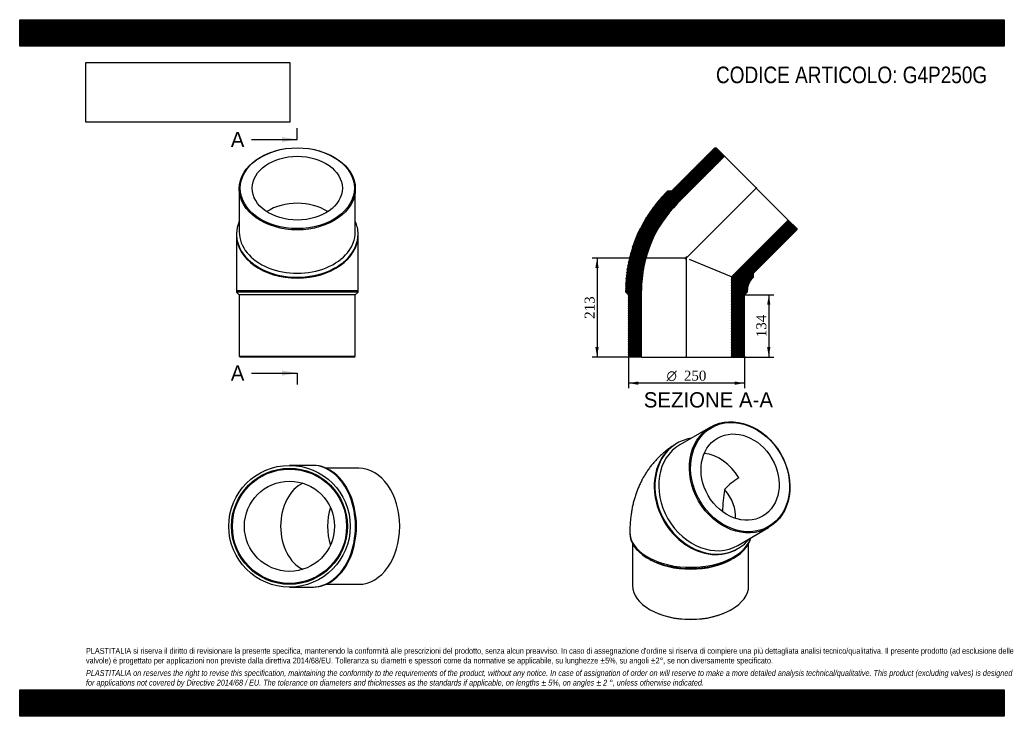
# Model space of a CAD drawing. Header units: millimetres. Extents: x 0 to 2121, y 0 to 1500.
import ezdxf
from ezdxf.enums import TextEntityAlignment as Align
from ezdxf.lldxf.tags import DXFTag

# ---------------------------------------------------------------- set-up
doc = ezdxf.new("R2010")
doc.units = ezdxf.units.MM
doc.header["$LTSCALE"] = 7.142857
for name, color, linetype in [('Default', 7, 'Continuous'), ('DV4_Default', 7, 'Continuous'), ('G4P250G', 7, 'Continuous')]:
    doc.layers.add(name, color=color, linetype=linetype)
doc.styles.add('SEACAD_Solid_Edge_ANSI', font='seans.ttf')
doc.styles.add('SEACAD_Solid_Edge_ANSI1_Symbols', font='semeca1.ttf')
doc.styles.add('SEACAD_Times_New_Roman', font='times.ttf')
tags = doc.linetypes.add('CENTER2', pattern=[28.575, 19.05, -3.175, 3.175, -3.175]).pattern_tags.tags
tags[10:11] = [DXFTag(74, 4), DXFTag(75, 0), DXFTag(340, '0'), DXFTag(46, 0.0), DXFTag(50, 0.0), DXFTag(44, 0.0), DXFTag(45, 0.0)]
tags[8:9] = [DXFTag(74, 4), DXFTag(75, 0), DXFTag(340, '0'), DXFTag(46, 0.0), DXFTag(50, 0.0), DXFTag(44, 0.0), DXFTag(45, 0.0)]
tags[6:7] = [DXFTag(74, 4), DXFTag(75, 0), DXFTag(340, '0'), DXFTag(46, 0.0), DXFTag(50, 0.0), DXFTag(44, 0.0), DXFTag(45, 0.0)]
tags[4:5] = [DXFTag(74, 4), DXFTag(75, 0), DXFTag(340, '0'), DXFTag(46, 0.0), DXFTag(50, 0.0), DXFTag(44, 0.0), DXFTag(45, 0.0)]
doc.dimstyles.new('ANSImm', dxfattribs={"dimtxt": 21.428571, "dimasz": 21.428571, "dimexe": 10.714286, "dimexo": 0, "dimgap": 5.357143, "dimtad": 1, "dimdsep": 46, "dimtxsty": 'SEACAD_Times_New_Roman', "dimblk1": '_SE_FILLED', "dimblk2": '_SE_FILLED', "dimsah": 1, "dimcen": 10.714286, "dimazin": 0, "dimtfac": 0.85, "dimtdec": 3, "dimtofl": 0, "dimtmove": 0, "dimatfit": 3, "dimfxl": 1, "dimarcsym": 0})
picture_1 = doc.add_image_def('image1.jpg', size_in_pixel=(4302, 1260))

# ---------------------------------------------------------------- blocks, each defined once
blk = doc.blocks.new('SE')
at = {"layer": 'G4P250G', "color": 7, "linetype": 'Continuous'}
for p, q in [((1488.6, 622.7), (1422.6, 584.6)), ((1416.6, 588.1), (1415.1, 587.2)), ((1547.6, 368.1), (1613.6, 406.2)), ((1314.6, 396.4), (1314.6, 393.9)), ((1320.6, 371.3), (1320.6, 281.3)), ((1546.1, 360.3), (1547.6, 361.2)), ((1570.6, 281.3), (1570.6, 371.3)), ((1353, 340.5), (1357.3, 338)), ((1534, 338), (1538.3, 340.5)), ((1357.3, 230.2), (1358.7, 229.4)), ((1532.6, 229.4), (1534, 230.2))]:
    blk.add_line(p, q, dxfattribs=at)
for centre, radius, start, end in [((1610.7, 408.6), 121.5, 120.3518, 139.1038), ((1806.3, 436.7), 291.9, 169.8536, 179.1977)]:
    blk.add_arc(centre, radius, start, end, dxfattribs=at)
for centre, major_axis in [((1551.1, 514.5), (62.5, -108.3)), ((1552.1, 515), (-61.5, 106.5)), ((1552.1, 515), (48.6, -84.1))]:
    blk.add_ellipse(centre, major_axis=major_axis, ratio=0.816497, dxfattribs=at)
for centre, major_axis, ratio, start_param, end_param in [((1482.1, 474.6), (-65.5, 113.4), 0.816497, 5.979358, 6.283185), ((1480.6, 473.7), (-65.5, 113.4), 0.816497, 0, 3.141593), ((1482.1, 474.6), (-65.5, 113.4), 0.816497, 0, 3.44542), ((1485.1, 476.3), (62.5, -108.3), 0.816497, 3.141593, 6.283185), ((1480.6, 473.7), (48.6, -84.1), 0.816497, 1.570796, 2.593944), ((1445.6, 453.5), (-89.7, 51.8), 0.717439, 3.478218, 4.250773), ((1445.6, 396.4), (131, 0), 0.57735, 3.1416, 6.1157), ((1445.6, 393.9), (-131, 0), 0.57735, 0, 3.012604), ((1445.6, 389), (-125, 0), 0.57735, 0.785398, 2.356195), ((1445.6, 281.3), (125, 0), 0.57735, 3.141593, 6.283185), ((1445.6, 279.6), (-123, 0), 0.57735, 0.785398, 2.356195)]:
    blk.add_ellipse(centre, major_axis=major_axis, ratio=ratio, start_param=start_param, end_param=end_param, dxfattribs=at)
blk.add_open_spline([(1415.1, 587.2), (1412.5, 585.7), (1408.1, 583), (1400.9, 578.2), (1394, 573.1), (1387.3, 567.7), (1380.9, 561.9), (1374.7, 555.9), (1368.9, 549.6), (1363.2, 543.1), (1357.9, 536.3), (1352.8, 529.2), (1348.1, 521.8), (1343.6, 514.3), (1339.4, 506.5), (1335.5, 498.4), (1332, 490.1), (1328.7, 481.6), (1325.8, 472.9), (1323.2, 464), (1320.9, 454.8), (1319, 445.5), (1317.4, 436), (1316.2, 426.2), (1315.3, 416.4), (1314.7, 406.2), (1314.7, 400), (1314.6, 396.4)], degree=3, knots=[0, 0, 0, 0, 0.036452, 0.074405, 0.112327, 0.150248, 0.188197, 0.226205, 0.264303, 0.302522, 0.340895, 0.379457, 0.418241, 0.457283, 0.496619, 0.536284, 0.576313, 0.616737, 0.657587, 0.698888, 0.740659, 0.782911, 0.825644, 0.868849, 0.912502, 0.956568, 1, 1, 1, 1], dxfattribs=at)
blk = doc.blocks.new('SE1')
at = {"layer": 'G4P250G', "color": 7, "linetype": 'Continuous'}
for p, q in [((473.1, 1135.8), (473.1, 1042.5)), ((723.1, 1042.5), (723.1, 1135.8)), ((467.1, 1038.2), (467.1, 1036.1)), ((467.1, 1036.1), (467.1, 916.6)), ((729.1, 1036.1), (729.1, 1038.2)), ((729.1, 916.6), (729.1, 1036.1)), ((467.1, 916.6), (729.1, 916.6)), ((467.1, 916.6), (467.1, 913.6)), ((729.1, 913.6), (467.1, 913.6)), ((467.1, 913.6), (473.1, 907.6)), ((723.1, 907.6), (729.1, 913.6)), ((729.1, 913.6), (729.1, 916.6)), ((723.1, 907.6), (473.1, 907.6)), ((473.1, 907.6), (473.1, 775.6)), ((723.1, 775.6), (723.1, 907.6)), ((473.1, 775.6), (723.1, 775.6)), ((473.1, 775.6), (475.1, 773.6)), ((721.1, 773.6), (475.1, 773.6)), ((721.1, 773.6), (723.1, 775.6))]:
    blk.add_line(p, q, dxfattribs=at)
for centre, major_axis in [((598.1, 1135.8), (-125, 0)), ((598.1, 1137.2), (-123, 0)), ((598.1, 1137.2), (-97.1, 0))]:
    blk.add_ellipse(centre, major_axis=major_axis, ratio=0.707107, dxfattribs=at)
for centre, major_axis, start_param, end_param in [((598.1, 1036.1), (97.1, 0), 0.827666, 2.313927), ((598.1, 1038.2), (131, 0), 2.837765, 6.283185), ((598.1, 1038.2), (131, 0), 0, 0.303827), ((598.1, 1042.5), (-125, 0), 0, 3.141593), ((598.1, 1036.1), (131, 0), 3.141593, 6.283185)]:
    blk.add_ellipse(centre, major_axis=major_axis, ratio=0.707107, start_param=start_param, end_param=end_param, dxfattribs=at)
blk = doc.blocks.new('SE2')
at = {"layer": 'G4P250G', "color": 7, "linetype": 'Continuous'}
for p, q in [((630.8, 540.2), (581.3, 540.2)), ((632.9, 540.2), (630.8, 540.2)), ((730.5, 534.2), (660.6, 534.2)), ((581.3, 278.2), (630.8, 278.2)), ((630.8, 278.2), (632.9, 278.2)), ((660.6, 284.2), (730.5, 284.2))]:
    blk.add_line(p, q, dxfattribs=at)
for radius in [131, 125, 123, 97.1]:
    blk.add_circle((581.3, 409.2), radius, dxfattribs=at)
for centre, major_axis, start_param, end_param in [((630.8, 409.2), (0, -131), 0, 3.141593), ((632.9, 409.2), (0, -131), 0, 3.141593), ((730.5, 409.2), (0, 125), 3.141593, 6.283185), ((630.8, 409.2), (0, -97.1), 3.444828, 5.97995), ((731.9, 409.2), (0, -97.1), 4.281572, 5.143206)]:
    blk.add_ellipse(centre, major_axis=major_axis, ratio=0.707107, start_param=start_param, end_param=end_param, dxfattribs=at)
blk = doc.blocks.new('SE4')
at = {"color": 7, "linetype": 'Continuous', "style": 'SEACAD_Solid_Edge_ANSI'}
blk.add_text('A', height=32.9, dxfattribs=at).set_placement((454.8, 1258.5), align=Align.TOP_LEFT)
blk = doc.blocks.new('SE5')
at = {"color": 7, "linetype": 'Continuous', "style": 'SEACAD_Solid_Edge_ANSI'}
blk.add_text('A', height=32.9, dxfattribs=at).set_placement((454.8, 755.4), align=Align.TOP_LEFT)
blk = doc.blocks.new('SEANNOT_GROUP')
at = {"linetype": 'Continuous'}
blk.add_hatch(color=7, dxfattribs=at).paths.add_polyline_path([(565.3, 1236.6), (598.1, 1242.1), (565.3, 1247.5)])
at = {"color": 7, "linetype": 'Continuous'}
blk.add_lwpolyline([(499.5, 1242.1), (598.1, 1242.1)], dxfattribs=at)
blk = doc.blocks.new('SEANNOT_GROUP1')
at = {"linetype": 'Continuous'}
blk.add_hatch(color=7, dxfattribs=at).paths.add_polyline_path([(565.3, 733.5), (598.1, 739), (565.3, 744.5)])
at = {"color": 7, "linetype": 'Continuous'}
blk.add_lwpolyline([(499.5, 739), (598.1, 739)], dxfattribs=at)
blk = doc.blocks.new('SE3')
at = {"layer": 'Default', "color": 7, "linetype": 'CENTER2'}
for p, q in [((598.1, 1242.1), (598.1, 1266.7)), ((598.1, 739), (598.1, 714.4))]:
    blk.add_line(p, q, dxfattribs=at)
at = {"layer": 'Default', "color": 7, "linetype": 'CENTER2', "const_width": 0.0001}
blk.add_lwpolyline([(598.1, 1242.1), (598.1, 739)], dxfattribs=at)
at = {"layer": 'Default'}
for name in ['SE4', 'SEANNOT_GROUP', 'SE5', 'SEANNOT_GROUP1']:
    blk.add_blockref(name, (0, 0), dxfattribs=at)
blk = doc.blocks.new('SE6')
at = {"layer": 'G4P250G', "linetype": 'Continuous'}
h = blk.add_hatch(dxfattribs=at)
h.set_pattern_fill('LINE', scale=0.629921, angle=65, style=0)
edge = h.paths.add_edge_path()
edge.add_line((1404.2, 1130.9), (1395.7, 1130.9))
edge.add_line((1395.7, 1130.9), (1393.6, 1128.8))
edge.add_arc((1605.7, 916.6), 300, 135, 180)
edge.add_line((1305.7, 916.6), (1305.7, 913.6))
edge.add_line((1305.7, 913.6), (1311.7, 907.6))
edge.add_line((1311.7, 907.6), (1311.7, 775.6))
edge.add_line((1311.7, 775.6), (1313.7, 773.6))
edge.add_line((1313.7, 773.6), (1339.6, 773.6))
edge.add_line((1339.6, 773.6), (1339.6, 916.6))
edge.add_arc((1605.7, 916.6), 266.1, 135, 180, ccw=False)
edge.add_line((1417.5, 1104.8), (1518.6, 1205.9))
edge.add_line((1518.6, 1205.9), (1500.3, 1224.2))
edge.add_line((1500.3, 1224.2), (1497.5, 1224.2))
edge.add_line((1497.5, 1224.2), (1404.2, 1130.9))
h = blk.add_hatch(dxfattribs=at)
h.set_pattern_fill('LINE', scale=0.629921, angle=70, style=0)
edge = h.paths.add_edge_path()
edge.add_line((1580.9, 945.6), (1580.9, 954.1))
edge.add_line((1580.9, 954.1), (1674.3, 1047.4))
edge.add_line((1674.3, 1047.4), (1674.3, 1050.3))
edge.add_line((1674.3, 1050.3), (1656, 1068.6))
edge.add_line((1656, 1068.6), (1533.8, 946.4))
edge.add_line((1533.8, 946.4), (1533.8, 773.6))
edge.add_line((1533.8, 773.6), (1559.7, 773.6))
edge.add_line((1559.7, 773.6), (1561.7, 775.6))
edge.add_line((1561.7, 775.6), (1561.7, 907.6))
edge.add_line((1561.7, 907.6), (1567.7, 913.6))
edge.add_line((1567.7, 913.6), (1567.7, 916.6))
edge.add_arc((1605.7, 916.6), 38, 135, 180, ccw=False)
edge.add_line((1578.8, 943.5), (1580.9, 945.6))
at = {"layer": 'DV4_Default', "color": 7, "linetype": 'CENTER2'}
for p, q in [((1434.1, 984), (1588.5, 1138.5)), ((1436.7, 771.9), (1436.7, 990.3))]:
    blk.add_line(p, q, dxfattribs=at)
at = {"layer": 'G4P250G', "color": 7, "linetype": 'Continuous'}
for p, q in [((1497.5, 1224.2), (1404.2, 1130.9)), ((1497.5, 1224.2), (1500.3, 1224.2)), ((1518.6, 1205.9), (1500.3, 1224.2)), ((1417.5, 1104.8), (1518.6, 1205.9)), ((1518.6, 1205.9), (1656, 1068.6)), ((1393.6, 1128.8), (1395.7, 1130.9)), ((1404.2, 1130.9), (1395.7, 1130.9)), ((1656, 1068.6), (1533.8, 946.4)), ((1674.3, 1050.3), (1656, 1068.6)), ((1580.9, 954.1), (1674.3, 1047.4)), ((1674.3, 1050.3), (1674.3, 1047.4)), ((1533.8, 946.4), (1443.4, 983.9)), ((1533.8, 946.4), (1533.8, 773.6)), ((1580.9, 945.6), (1578.8, 943.5)), ((1580.9, 945.6), (1580.9, 954.1)), ((1305.7, 913.6), (1305.7, 916.6)), ((1305.7, 913.6), (1311.7, 907.6)), ((1339.6, 773.6), (1339.6, 916.6)), ((1561.7, 907.6), (1567.7, 913.6)), ((1567.7, 916.6), (1567.7, 913.6)), ((1311.7, 907.6), (1311.7, 775.6)), ((1561.7, 775.6), (1561.7, 907.6)), ((1313.7, 773.6), (1311.7, 775.6)), ((1339.6, 773.6), (1313.7, 773.6)), ((1339.6, 773.6), (1533.8, 773.6)), ((1559.7, 773.6), (1533.8, 773.6)), ((1561.7, 775.6), (1559.7, 773.6))]:
    blk.add_line(p, q, dxfattribs=at)
for radius in [300, 266.1, 38]:
    blk.add_arc((1605.7, 916.6), radius, 135, 180, dxfattribs=at)
blk = doc.blocks.new('DMBLK55')
at = {"layer": 'Default', "linetype": 'Continuous'}
for points in [[(1617.5, 886.2), (1614, 907.6), (1610.4, 886.2)], [(1617.5, 795.1), (1610.4, 795.1), (1614, 773.6)]]:
    blk.add_hatch(color=7, dxfattribs=at).paths.add_polyline_path(points)
at = {"layer": 'Default', "color": 7, "linetype": 'Continuous'}
for p, q in [((1561.7, 907.6), (1624.7, 907.6)), ((1614, 907.6), (1614, 773.6)), ((1533.8, 773.6), (1624.7, 773.6))]:
    blk.add_line(p, q, dxfattribs=at)
at = {"layer": 'Default', "color": 7, "linetype": 'Continuous', "style": 'SEACAD_Times_New_Roman'}
blk.add_text('134', height=21.43, rotation=90, dxfattribs=at).set_placement((1587.2, 816.3), align=Align.TOP_LEFT)
blk = doc.blocks.new('_SE_FILLED')
at = {"color": 0}
blk.add_line((0, 0), (-1, 0), dxfattribs=at)
blk.add_solid([(0, 0), (-1, -0.1665), (-1, 0.1665), (0, 0)], dxfattribs=at)
blk = doc.blocks.new('GDimGGroup')
at = {"layer": 'Default', "linetype": 'Continuous'}
for points in [[(1333.1, 713.8), (1333.1, 721), (1311.7, 717.4)], [(1540.3, 713.8), (1561.7, 717.4), (1540.3, 721)]]:
    blk.add_hatch(color=7, dxfattribs=at).paths.add_polyline_path(points)
at = {"layer": 'Default', "color": 7, "linetype": 'Continuous'}
for p, q in [((1311.7, 775.6), (1311.7, 706.7)), ((1561.7, 775.6), (1561.7, 706.7)), ((1561.7, 717.4), (1311.7, 717.4))]:
    blk.add_line(p, q, dxfattribs=at)
for s, height, style, p in [('O', 21.4, 'SEACAD_Solid_Edge_ANSI1_Symbols', (1393.7, 744.2)), ('250', 21.43, 'SEACAD_Times_New_Roman', (1431, 744.2))]:
    blk.add_text(s, height=height, dxfattribs=dict(at, style=style)).set_placement(p, align=Align.TOP_LEFT)
blk = doc.blocks.new('DMBLK56')
at = {"layer": 'Default', "linetype": 'Continuous'}
for points in [[(1240.4, 965.2), (1247.5, 965.2), (1244, 986.6)], [(1240.4, 795.1), (1244, 773.6), (1247.5, 795.1)]]:
    blk.add_hatch(color=7, dxfattribs=at).paths.add_polyline_path(points)
at = {"layer": 'Default', "color": 7, "linetype": 'Continuous'}
for p, q in [((1436.7, 986.6), (1233.3, 986.6)), ((1244, 986.6), (1244, 773.6)), ((1339.6, 773.6), (1233.3, 773.6))]:
    blk.add_line(p, q, dxfattribs=at)
at = {"layer": 'Default', "color": 7, "linetype": 'Continuous', "style": 'SEACAD_Times_New_Roman'}
blk.add_text('213', height=21.43, rotation=90, dxfattribs=at).set_placement((1217.2, 855.8), align=Align.TOP_LEFT)

msp = doc.modelspace()

# ---------------------------------------------------------------- hatches: boundary and pattern name
at = {"layer": 'Default', "linetype": 'Continuous'}
h = msp.add_hatch(dxfattribs=at)
h.set_pattern_fill('LINE', scale=0.629921, angle=45, style=0)
h.paths.add_polyline_path([(2121.429, 1442.857), (2121.429, 1500), (0, 1500), (0, 1442.857)])
for points in [[(2121.429, 1442.857), (2121.429, 1500), (0, 1500), (0, 1442.857)], [(2121.429, 0), (2121.429, 57.143), (0, 57.143), (0, 0)]]:
    msp.add_hatch(color=7, dxfattribs=at).paths.add_polyline_path(points)
h = msp.add_hatch(dxfattribs=at)
h.set_pattern_fill('LINE', scale=0.629921, angle=45, style=0)
h.paths.add_polyline_path([(2121.429, 0), (2121.429, 57.143), (0, 57.143), (0, 0)])

# ---------------------------------------------------------------- linework, layer by layer
at = {"layer": 'Default', "color": 7, "linetype": 'Continuous'}
for p, q in [((0, 1500), (2121.429, 1500)), ((0, 1442.857), (0, 1500)), ((2121.429, 1500), (2121.429, 1442.857)), ((2121.429, 1442.857), (0, 1442.857)), ((0, 57.143), (2121.429, 57.143)), ((0, 0), (0, 57.143)), ((2121.429, 57.143), (2121.429, 0)), ((2121.429, 0), (0, 0))]:
    msp.add_line(p, q, dxfattribs=at)

# ---------------------------------------------------------------- block references
at = {"layer": 'Default'}
for name in ['SE3', 'SE1', 'SE6', 'GDimGGroup', 'SE', 'SE2']:
    msp.add_blockref(name, (0, 0), dxfattribs=at)

# ---------------------------------------------------------------- texts
at = {"layer": 'Default', "color": 7, "linetype": 'Continuous', "style": 'SEACAD_Solid_Edge_ANSI'}
msp.add_text('SEZIONE A-A', height=32.85714, dxfattribs=at).set_placement((1344.717, 697.832), align=Align.TOP_LEFT)
at = {"layer": 'Default', "attachment_point": 1}
for s, insert, char_height, width in [('{\\fArial Narrow|b0||i0||c0|p34;\\C7;\\H35.71428571;\\W1.;CODICE ARTICOLO: G4P250G}', (1500.255, 1399.057), 35.71429, 584.35864), ("{\\fArial Narrow|b0||i0||c0|p34;\\C7;\\H12.5;\\W1.;PLASTITALIA si riserva il diritto di revisionare la presente specifica, mantenendo la conformità alle prescrizioni del prodotto, senza alcun preavviso. In caso di assegnazione d'ordine si riserva di compiere una più dettagliata analisi tecnico/qualitativa. Il presente prodotto (ad esclusione delle \\P}{\\fArial Narrow|b0||i0||c0|p34;\\C7;\\H12.5;\\W1.;valvole) è progettato per applicazioni non previste dalla direttiva 2014/68/EU. Tolleranza su diametri e spessori come da normative se applicabile, su lunghezze ±5%, su angoli ±2°, se non diversamente specificato.\\P}{\\fArial Narrow|b0||i0||c0|p34;\\C7;\\H3.571428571;\\W1.;   \\P}{\\fArial Narrow|b0||i1||c0|p34;\\C7;\\H12.5;\\W1.;PLASTITALIA on reserves the right to revise this specification, maintaining the conformity to the requirements of the product, without any notice. In case of assignation of order on will reserve to make a more detailed analysis technical/qualitative. This product (excluding valves) is designed \\P}{\\fArial Narrow|b0||i1||c0|p34;\\C7;\\H12.5;\\W1.;for applications not covered by Directive 2014/68 / EU. The tolerance on diameters and thicknesses as the standards if applicable, on lengths ± 5%, on angles ± 2 °, unless otherwise indicated.\\P}", (142.857, 147.16), 12.5, 1835.71429)]:
    msp.add_mtext(s, dxfattribs=dict(at, insert=insert, char_height=char_height, width=width))

# ---------------------------------------------------------------- dimensions: what is measured, and where the dimension line sits
at = {"layer": 'Default', "color": 7, "linetype": 'Continuous'}
for base, p1, p2, picture, middle in [((1220.231, 828.04), (1436.686, 986.63), (1339.586, 773.63), 'DMBLK56', (1243.977, 880.13)), ((1613.973, 773.63), (1561.686, 907.63), (1533.786, 773.63), 'DMBLK55', (1613.973, 840.63))]:
    dim = msp.add_linear_dim(base=base, p1=p1, p2=p2, angle=90, text='\\A1;<>', dimstyle='ANSImm', dxfattribs=at)
    dim.commit()
    dim.dimension.update_dxf_attribs({"geometry": picture, "text_midpoint": middle, "dimtype": 160})

# ---------------------------------------------------------------- pictures from other files: only their frames are drawn
image = msp.add_image(picture_1, insert=(142.857, 1279.308), size_in_units=(438.98, 128.571))
image.dxf.flags = 7

doc.saveas('drawing.dxf')
